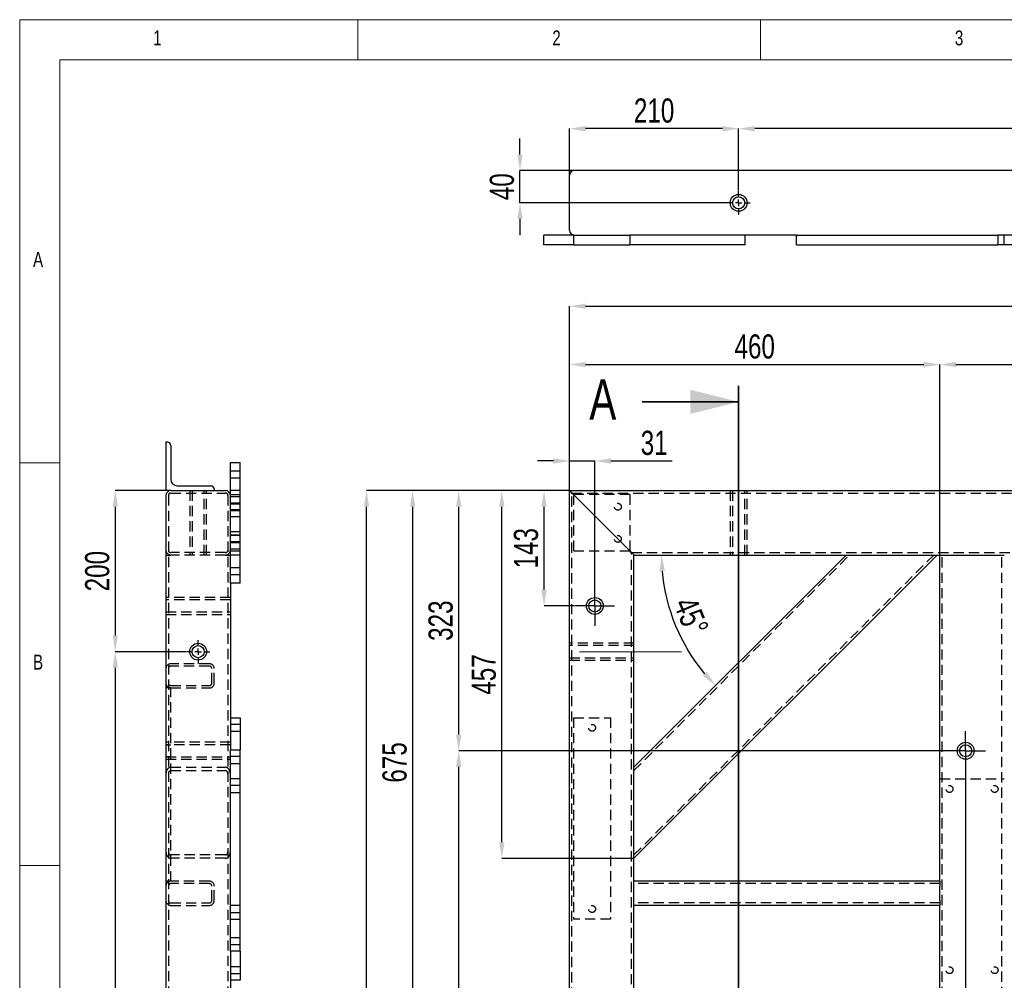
# Model space of a CAD drawing. Header units: millimetres. Extents: x 5 to 3649, y 4 to 418.
# Tile 39 of 105: x 1224 to 1346, y 295 to 414. Entities that reach past the tile are written whole.
import ezdxf

# ---------------------------------------------------------------- set-up
doc = ezdxf.new("R2010")
doc.units = ezdxf.units.MM
doc.header["$PDSIZE"] = -1
doc.linetypes.add('CENTERX2', pattern=[20.32, 12.7, -2.54, 2.54, -2.54])
doc.linetypes.add('HIDDEN', pattern=[1.905, 1.27, -0.635])
for name, color, linetype in [('COTES', 1, 'Continuous'), ('NOTES', 6, 'Continuous'), ('TRAIT-FINS', 9, 'Continuous'), ('TRAIT-MIXTES', 3, 'CENTERX2'), ('TRAIT-TIRET', 2, 'HIDDEN')]:
    doc.layers.add(name, color=color, linetype=linetype)
doc.layers.add('TRAIT-FORT', color=4, linetype='Continuous', lineweight=25)
doc.styles.add('SLDTEXTSTYLE0', font='TXT', dxfattribs={"width": 0.75})
doc.dimstyles.new('SLDDIMSTYLE0', dxfattribs={"dimtxt": 3, "dimasz": 2, "dimexe": 0, "dimexo": 0.0625, "dimgap": 0.75, "dimtad": 1, "dimdec": 0, "dimlfac": 10, "dimrnd": 1e-09, "dimzin": 12, "dimdsep": 46, "dimtxsty": 'SLDTEXTSTYLE0', "dimsah": 1, "dimcen": 0.09, "dimadec": 0, "dimazin": 3, "dimtfac": 1, "dimtdec": 0, "dimtofl": 0, "dimtmove": 0, "dimatfit": 3, "dimfxl": 1, "dimfrac": 2, "dimtolj": 1, "dimtzin": 12, "dimarcsym": 0})
doc.dimstyles.new('SLDDIMSTYLE1', dxfattribs={"dimtxt": 3, "dimasz": 2, "dimexe": 0, "dimexo": 0.0625, "dimgap": 0.75, "dimtad": 1, "dimdec": 0, "dimlfac": 10, "dimrnd": 1e-09, "dimzin": 12, "dimdsep": 46, "dimtxsty": 'SLDTEXTSTYLE0', "dimsah": 1, "dimcen": 0.09, "dimadec": 0, "dimazin": 3, "dimtfac": 1, "dimtdec": 0, "dimtmove": 0, "dimatfit": 0, "dimfxl": 1, "dimfrac": 2, "dimtolj": 1, "dimtzin": 12, "dimarcsym": 0})
doc.dimstyles.new('SLDDIMSTYLE8', dxfattribs={"dimtxt": 3, "dimasz": 2, "dimexe": 0, "dimexo": 0.0625, "dimgap": 0.75, "dimtad": 1, "dimdec": 4, "dimlfac": 10, "dimzin": 12, "dimdsep": 46, "dimtxsty": 'SLDTEXTSTYLE0', "dimsah": 1, "dimcen": 0.09, "dimazin": 3, "dimtfac": 1, "dimtofl": 0, "dimtmove": 0, "dimatfit": 3, "dimfxl": 1, "dimfrac": 2, "dimtolj": 1, "dimtzin": 12, "dimarcsym": 0})

# ---------------------------------------------------------------- blocks, each defined once
blk = doc.blocks.new('*D2048')
at = {"layer": 'COTES', "color": 0, "lineweight": -2, "transparency": 16777216}
for p, q in [((1292.34, 355.91), (1283.99, 355.91)), ((1283.99, 312.25), (1283.99, 353.91)), ((1300.34, 310.25), (1283.99, 310.25))]:
    blk.add_line(p, q, dxfattribs=at)
at = {"layer": 'COTES', "color": 0, "transparency": 16777216}
for points in [[(1283.65, 353.91), (1284.32, 353.91), (1283.99, 355.91)], [(1283.65, 312.25), (1284.32, 312.25), (1283.99, 310.25)]]:
    blk.add_solid(points, dxfattribs=at)
at = {"layer": 'Defpoints', "color": 0, "transparency": 16777216}
for p in [(1283.99, 355.91), (1292.4, 355.91), (1300.4, 310.25)]:
    blk.add_point(p, dxfattribs=at)
at = {"layer": 'COTES', "color": 0, "transparency": 16777216, "insert": (1280.24, 333.08), "char_height": 3, "attachment_point": 2, "rotation": 90, "style": 'SLDTEXTSTYLE0'}
blk.add_mtext('\\A1;457', dxfattribs=at)
blk = doc.blocks.new('*D2049')
at = {"layer": 'COTES', "color": 0, "lineweight": -2, "transparency": 16777216}
for p, q in [((1292.34, 355.91), (1267.18, 355.91)), ((1267.18, 208.91), (1267.18, 353.91)), ((1292.34, 206.91), (1267.18, 206.91))]:
    blk.add_line(p, q, dxfattribs=at)
at = {"layer": 'COTES', "color": 0, "transparency": 16777216}
for points in [[(1266.85, 353.91), (1267.51, 353.91), (1267.18, 355.91)], [(1266.85, 208.91), (1267.51, 208.91), (1267.18, 206.91)]]:
    blk.add_solid(points, dxfattribs=at)
at = {"layer": 'Defpoints', "color": 0, "transparency": 16777216}
for p in [(1267.18, 355.91), (1292.4, 355.91), (1292.4, 206.91)]:
    blk.add_point(p, dxfattribs=at)
at = {"layer": 'COTES', "color": 0, "transparency": 16777216, "insert": (1263.43, 281.41), "char_height": 3, "attachment_point": 2, "rotation": 90, "style": 'SLDTEXTSTYLE0'}
blk.add_mtext('\\A1;1490', dxfattribs=at)
blk = doc.blocks.new('*D2050')
at = {"layer": 'COTES', "color": 0, "lineweight": -2, "transparency": 16777216}
for p, q in [((1292.4, 355.97), (1292.4, 378.8)), ((1294.4, 378.8), (1488.4, 378.8)), ((1490.4, 355.97), (1490.4, 378.8))]:
    blk.add_line(p, q, dxfattribs=at)
at = {"layer": 'COTES', "color": 0, "transparency": 16777216}
for points in [[(1294.4, 379.13), (1294.4, 378.46), (1292.4, 378.8)], [(1488.4, 379.13), (1488.4, 378.46), (1490.4, 378.8)]]:
    blk.add_solid(points, dxfattribs=at)
at = {"layer": 'Defpoints', "color": 0, "transparency": 16777216}
for p in [(1490.4, 378.8), (1292.4, 355.91), (1490.4, 355.91)]:
    blk.add_point(p, dxfattribs=at)
at = {"layer": 'COTES', "color": 0, "transparency": 16777216, "insert": (1391.4, 382.55), "char_height": 3, "attachment_point": 2, "style": 'SLDTEXTSTYLE0'}
blk.add_mtext('\\A1;1980', dxfattribs=at)
blk = doc.blocks.new('*D2051')
at = {"layer": 'COTES', "color": 0, "lineweight": -2, "transparency": 16777216}
for p, q in [((1292.4, 337.02), (1292.4, 371.56)), ((1294.4, 371.56), (1336.4, 371.56)), ((1338.4, 347.97), (1338.4, 371.56))]:
    blk.add_line(p, q, dxfattribs=at)
at = {"layer": 'COTES', "color": 0, "transparency": 16777216}
for points in [[(1294.4, 371.9), (1294.4, 371.23), (1292.4, 371.56)], [(1336.4, 371.9), (1336.4, 371.23), (1338.4, 371.56)]]:
    blk.add_solid(points, dxfattribs=at)
at = {"layer": 'Defpoints', "color": 0, "transparency": 16777216}
for p in [(1338.4, 371.56), (1338.4, 347.91), (1292.4, 336.96)]:
    blk.add_point(p, dxfattribs=at)
at = {"layer": 'COTES', "color": 0, "transparency": 16777216, "insert": (1315.4, 375.31), "char_height": 3, "attachment_point": 2, "style": 'SLDTEXTSTYLE0'}
blk.add_mtext('\\A1;460', dxfattribs=at)
blk = doc.blocks.new('*D2052')
at = {"layer": 'COTES', "color": 0, "lineweight": -2, "transparency": 16777216}
for p, q in [((1338.4, 347.97), (1338.4, 371.56)), ((1340.4, 371.56), (1430.4, 371.56)), ((1432.4, 347.97), (1432.4, 371.56))]:
    blk.add_line(p, q, dxfattribs=at)
at = {"layer": 'COTES', "color": 0, "transparency": 16777216}
for points in [[(1340.4, 371.9), (1340.4, 371.23), (1338.4, 371.56)], [(1430.4, 371.9), (1430.4, 371.23), (1432.4, 371.56)]]:
    blk.add_solid(points, dxfattribs=at)
at = {"layer": 'Defpoints', "color": 0, "transparency": 16777216}
for p in [(1432.4, 371.56), (1338.4, 347.91), (1432.4, 347.91)]:
    blk.add_point(p, dxfattribs=at)
at = {"layer": 'COTES', "color": 0, "transparency": 16777216, "insert": (1385.4, 375.31), "char_height": 3, "attachment_point": 2, "style": 'SLDTEXTSTYLE0'}
blk.add_mtext('\\A1;940', dxfattribs=at)
blk = doc.blocks.new('*D2054')
at = {"layer": 'COTES', "color": 0, "lineweight": -2, "transparency": 16777216}
for p, q in [((1292.34, 355.91), (1272.91, 355.91)), ((1272.91, 353.91), (1272.91, 290.41)), ((1300.34, 288.41), (1272.91, 288.41))]:
    blk.add_line(p, q, dxfattribs=at)
at = {"layer": 'COTES', "color": 0, "transparency": 16777216}
for points in [[(1272.57, 353.91), (1273.24, 353.91), (1272.91, 355.91)], [(1272.57, 290.41), (1273.24, 290.41), (1272.91, 288.41)]]:
    blk.add_solid(points, dxfattribs=at)
at = {"layer": 'Defpoints', "color": 0, "transparency": 16777216}
for p in [(1292.4, 355.91), (1272.91, 288.41), (1300.4, 288.41)]:
    blk.add_point(p, dxfattribs=at)
at = {"layer": 'COTES', "color": 0, "transparency": 16777216, "insert": (1269.16, 322.16), "char_height": 3, "attachment_point": 2, "rotation": 90, "style": 'SLDTEXTSTYLE0'}
blk.add_mtext('\\A1;675', dxfattribs=at)
blk = doc.blocks.new('*D2056')
at = {"layer": 'COTES', "color": 0, "lineweight": -2, "transparency": 16777216}
blk.add_arc((1326.74, 347.91), 22.92, 185.0021, 219.9979, dxfattribs=at)
at = {"layer": 'COTES', "color": 0, "transparency": 16777216}
for points in [[(1303.58, 345.9), (1304.25, 345.93), (1303.83, 347.91)], [(1309.43, 333.41), (1308.94, 332.96), (1310.54, 331.71)]]:
    blk.add_solid(points, dxfattribs=at)
at = {"layer": 'Defpoints', "color": 0, "transparency": 16777216}
for p in [(1300.4, 347.91), (1326.74, 347.91), (1482.4, 347.91), (1304.61, 341.98), (1300.4, 321.57)]:
    blk.add_point(p, dxfattribs=at)
at = {"layer": 'COTES', "color": 0, "transparency": 16777216, "insert": (1308.03, 343), "char_height": 3, "attachment_point": 1, "rotation": 292.5, "style": 'SLDTEXTSTYLE0'}
blk.add_mtext('\\A1;45°', dxfattribs=at)
blk = doc.blocks.new('*D2057')
at = {"layer": 'COTES', "color": 0, "lineweight": -2, "transparency": 16777216}
for p, q in [((1290.4, 359.59), (1288.4, 359.59)), ((1292.4, 355.97), (1292.4, 359.59)), ((1292.4, 359.59), (1295.54, 359.59)), ((1295.54, 344.1), (1295.54, 359.59)), ((1297.54, 359.59), (1305.16, 359.59))]:
    blk.add_line(p, q, dxfattribs=at)
at = {"layer": 'COTES', "color": 0, "transparency": 16777216}
for points in [[(1290.4, 359.92), (1290.4, 359.25), (1292.4, 359.59)], [(1297.54, 359.92), (1297.54, 359.25), (1295.54, 359.59)]]:
    blk.add_solid(points, dxfattribs=at)
at = {"layer": 'Defpoints', "color": 0, "transparency": 16777216}
for p in [(1292.4, 359.59), (1292.4, 355.91), (1295.54, 344.04)]:
    blk.add_point(p, dxfattribs=at)
at = {"layer": 'COTES', "color": 0, "transparency": 16777216, "insert": (1302.91, 363.34), "char_height": 3, "attachment_point": 2, "style": 'SLDTEXTSTYLE0'}
blk.add_mtext('\\A1;31', dxfattribs=at)
blk = doc.blocks.new('*D2058')
at = {"layer": 'COTES', "color": 0, "lineweight": -2, "transparency": 16777216}
for p, q in [((1341.6, 321.1), (1341.6, 196.05)), ((1348.6, 321.45), (1348.6, 196.05)), ((1343.6, 196.05), (1346.6, 196.05))]:
    blk.add_line(p, q, dxfattribs=at)
at = {"layer": 'COTES', "color": 0, "transparency": 16777216}
for points in [[(1343.6, 196.38), (1343.6, 195.72), (1341.6, 196.05)], [(1346.6, 196.38), (1346.6, 195.72), (1348.6, 196.05)]]:
    blk.add_solid(points, dxfattribs=at)
at = {"layer": 'Defpoints', "color": 0, "transparency": 16777216}
for p in [(1341.6, 321.16), (1348.6, 321.51), (1348.6, 196.05)]:
    blk.add_point(p, dxfattribs=at)
at = {"layer": 'COTES', "color": 0, "transparency": 16777216, "insert": (1345.1, 199.8), "char_height": 3, "attachment_point": 2, "style": 'SLDTEXTSTYLE0'}
blk.add_mtext('\\A1;70', dxfattribs=at)
blk = doc.blocks.new('*D2061')
at = {"layer": 'COTES', "color": 0, "lineweight": -2, "transparency": 16777216}
for p, q in [((1341.6, 321.1), (1341.6, 196.05)), ((1292.4, 206.85), (1292.4, 196.05)), ((1339.6, 196.05), (1294.4, 196.05))]:
    blk.add_line(p, q, dxfattribs=at)
at = {"layer": 'COTES', "color": 0, "transparency": 16777216}
for points in [[(1294.4, 196.38), (1294.4, 195.72), (1292.4, 196.05)], [(1339.6, 196.38), (1339.6, 195.72), (1341.6, 196.05)]]:
    blk.add_solid(points, dxfattribs=at)
at = {"layer": 'Defpoints', "color": 0, "transparency": 16777216}
for p in [(1341.6, 321.16), (1292.4, 206.91), (1292.4, 196.05)]:
    blk.add_point(p, dxfattribs=at)
at = {"layer": 'COTES', "color": 0, "transparency": 16777216, "insert": (1317, 199.8), "char_height": 3, "attachment_point": 2, "style": 'SLDTEXTSTYLE0'}
blk.add_mtext('\\A1;492', dxfattribs=at)
blk = doc.blocks.new('*D2062')
at = {"layer": 'COTES', "color": 0, "lineweight": -2, "transparency": 16777216}
for p, q in [((1292.34, 355.91), (1289.23, 355.91)), ((1289.23, 343.59), (1289.23, 353.91)), ((1293.03, 341.59), (1289.23, 341.59))]:
    blk.add_line(p, q, dxfattribs=at)
at = {"layer": 'COTES', "color": 0, "transparency": 16777216}
for points in [[(1288.89, 353.91), (1289.56, 353.91), (1289.23, 355.91)], [(1288.89, 343.59), (1289.56, 343.59), (1289.23, 341.59)]]:
    blk.add_solid(points, dxfattribs=at)
at = {"layer": 'Defpoints', "color": 0, "transparency": 16777216}
for p in [(1289.23, 355.91), (1292.4, 355.91), (1293.09, 341.59)]:
    blk.add_point(p, dxfattribs=at)
at = {"layer": 'COTES', "color": 0, "transparency": 16777216, "insert": (1285.48, 348.75), "char_height": 3, "attachment_point": 2, "rotation": 90, "style": 'SLDTEXTSTYLE0'}
blk.add_mtext('\\A1;143', dxfattribs=at)
blk = doc.blocks.new('*D2063')
at = {"layer": 'COTES', "color": 0, "lineweight": -2, "transparency": 16777216}
for p, q in [((1292.34, 355.91), (1278.63, 355.91)), ((1278.63, 325.61), (1278.63, 353.91)), ((1339.09, 323.61), (1278.63, 323.61))]:
    blk.add_line(p, q, dxfattribs=at)
at = {"layer": 'COTES', "color": 0, "transparency": 16777216}
for points in [[(1278.3, 353.91), (1278.97, 353.91), (1278.63, 355.91)], [(1278.3, 325.61), (1278.97, 325.61), (1278.63, 323.61)]]:
    blk.add_solid(points, dxfattribs=at)
at = {"layer": 'Defpoints', "color": 0, "transparency": 16777216}
for p in [(1278.63, 355.91), (1292.4, 355.91), (1339.15, 323.61)]:
    blk.add_point(p, dxfattribs=at)
at = {"layer": 'COTES', "color": 0, "transparency": 16777216, "insert": (1274.88, 339.76), "char_height": 3, "attachment_point": 2, "rotation": 90, "style": 'SLDTEXTSTYLE0'}
blk.add_mtext('\\A1;323', dxfattribs=at)
blk = doc.blocks.new('*D2064')
at = {"layer": 'COTES', "color": 0, "lineweight": -2, "transparency": 16777216}
for p, q in [((1339.09, 323.61), (1278.63, 323.61)), ((1278.63, 212.21), (1278.63, 321.61)), ((1346.09, 210.21), (1278.63, 210.21))]:
    blk.add_line(p, q, dxfattribs=at)
at = {"layer": 'COTES', "color": 0, "transparency": 16777216}
for points in [[(1278.3, 321.61), (1278.97, 321.61), (1278.63, 323.61)], [(1278.3, 212.21), (1278.97, 212.21), (1278.63, 210.21)]]:
    blk.add_solid(points, dxfattribs=at)
at = {"layer": 'Defpoints', "color": 0, "transparency": 16777216}
for p in [(1278.63, 323.61), (1339.15, 323.61), (1346.15, 210.21)]:
    blk.add_point(p, dxfattribs=at)
at = {"layer": 'COTES', "color": 0, "transparency": 16777216, "insert": (1274.88, 266.91), "char_height": 3, "attachment_point": 2, "rotation": 90, "style": 'SLDTEXTSTYLE0'}
blk.add_mtext('\\A1;1134', dxfattribs=at)
blk = doc.blocks.new('SW_CENTERMARKSYMBOL_209')
at = {"layer": 'TRAIT-MIXTES', "color": 0}
for p, q in [((0, 1.4), (0, 2.45)), ((0, 0), (0, 1.4)), ((-1.4, 0), (-2.45, 0)), ((0, 0), (-1.4, 0)), ((0, 0), (0, -1.4)), ((0, 0), (1.4, 0)), ((1.4, 0), (2.45, 0)), ((0, -1.4), (0, -2.45))]:
    blk.add_line(p, q, dxfattribs=at)
blk = doc.blocks.new('SW_CENTERMARKSYMBOL_213')
at = {"layer": 'TRAIT-MIXTES', "color": 0}
for p, q in [((0, 1.4), (0, 2.45)), ((0, 0), (0, 1.4)), ((-1.4, 0), (-2.45, 0)), ((0, 0), (-1.4, 0)), ((0, 0), (0, -1.4)), ((0, 0), (1.4, 0)), ((1.4, 0), (2.45, 0)), ((0, -1.4), (0, -2.45))]:
    blk.add_line(p, q, dxfattribs=at)
blk = doc.blocks.new('*D2147')
at = {"layer": 'COTES', "color": 0, "lineweight": -2, "transparency": 16777216}
for p, q in [((1244.75, 335.91), (1235.97, 335.91)), ((1235.97, 333.91), (1235.97, 226.91)), ((1244.75, 224.91), (1235.97, 224.91))]:
    blk.add_line(p, q, dxfattribs=at)
at = {"layer": 'COTES', "color": 0, "transparency": 16777216}
for points in [[(1235.64, 333.91), (1236.3, 333.91), (1235.97, 335.91)], [(1235.64, 226.91), (1236.3, 226.91), (1235.97, 224.91)]]:
    blk.add_solid(points, dxfattribs=at)
at = {"layer": 'Defpoints', "color": 0, "transparency": 16777216}
for p in [(1244.82, 335.91), (1235.97, 224.91), (1244.82, 224.91)]:
    blk.add_point(p, dxfattribs=at)
at = {"layer": 'COTES', "color": 0, "transparency": 16777216, "insert": (1232.22, 280.41), "char_height": 3, "attachment_point": 2, "rotation": 90, "style": 'SLDTEXTSTYLE0'}
blk.add_mtext('\\A1;1110', dxfattribs=at)
blk = doc.blocks.new('*D2149')
at = {"layer": 'COTES', "color": 0, "lineweight": -2, "transparency": 16777216}
for p, q in [((1242.2, 355.91), (1235.97, 355.91)), ((1235.97, 353.91), (1235.97, 337.91)), ((1244.75, 335.91), (1235.97, 335.91))]:
    blk.add_line(p, q, dxfattribs=at)
at = {"layer": 'COTES', "color": 0, "transparency": 16777216}
for points in [[(1235.64, 353.91), (1236.3, 353.91), (1235.97, 355.91)], [(1235.64, 337.91), (1236.3, 337.91), (1235.97, 335.91)]]:
    blk.add_solid(points, dxfattribs=at)
at = {"layer": 'Defpoints', "color": 0, "transparency": 16777216}
for p in [(1242.27, 355.91), (1235.97, 335.91), (1244.82, 335.91)]:
    blk.add_point(p, dxfattribs=at)
at = {"layer": 'COTES', "color": 0, "transparency": 16777216, "insert": (1232.22, 345.91), "char_height": 3, "attachment_point": 2, "rotation": 90, "style": 'SLDTEXTSTYLE0'}
blk.add_mtext('\\A1;200', dxfattribs=at)
blk = doc.blocks.new('SW_CENTERMARKSYMBOL_306')
at = {"layer": 'TRAIT-MIXTES', "color": 0}
for p, q in [((0, 0.8), (0, 1.45)), ((-0.8, 0), (-1.45, 0)), ((0, 0), (-0.4, 0)), ((0, 0), (-0.4, 0)), ((0, 0), (0, 0.4)), ((0, 0), (0, 0.4)), ((0, 0), (0, -0.4)), ((0, 0), (0.4, 0)), ((0, 0), (0, -0.4)), ((0, 0), (0.4, 0)), ((0.8, 0), (1.45, 0)), ((0, -0.8), (0, -1.45))]:
    blk.add_line(p, q, dxfattribs=at)
blk = doc.blocks.new('SW_CENTERMARKSYMBOL_309')
at = {"layer": 'TRAIT-MIXTES', "color": 0}
for p, q in [((0, 0.8), (0, 1.45)), ((-0.8, 0), (-1.45, 0)), ((0, 0), (-0.4, 0)), ((0, 0), (-0.4, 0)), ((0, 0), (0, 0.4)), ((0, 0), (0, 0.4)), ((0, 0), (0, -0.4)), ((0, 0), (0.4, 0)), ((0, 0), (0, -0.4)), ((0, 0), (0.4, 0)), ((0.8, 0), (1.45, 0)), ((0, -0.8), (0, -1.45))]:
    blk.add_line(p, q, dxfattribs=at)
blk = doc.blocks.new('*D2150')
at = {"layer": 'COTES', "color": 0, "lineweight": -2, "transparency": 16777216}
for p, q in [((1313.4, 393.16), (1313.4, 400.85)), ((1461.4, 400.85), (1315.4, 400.85)), ((1463.4, 393.16), (1463.4, 400.85))]:
    blk.add_line(p, q, dxfattribs=at)
at = {"layer": 'COTES', "color": 0, "transparency": 16777216}
for points in [[(1315.4, 401.18), (1315.4, 400.51), (1313.4, 400.85)], [(1461.4, 401.18), (1461.4, 400.51), (1463.4, 400.85)]]:
    blk.add_solid(points, dxfattribs=at)
at = {"layer": 'Defpoints', "color": 0, "transparency": 16777216}
for p in [(1313.4, 400.85), (1313.4, 393.09), (1463.4, 393.09)]:
    blk.add_point(p, dxfattribs=at)
at = {"layer": 'COTES', "color": 0, "transparency": 16777216, "insert": (1388.4, 404.6), "char_height": 3, "attachment_point": 2, "style": 'SLDTEXTSTYLE0'}
blk.add_mtext('\\A1;1500', dxfattribs=at)
blk = doc.blocks.new('*D2151')
at = {"layer": 'COTES', "color": 0, "lineweight": -2, "transparency": 16777216}
for p, q in [((1292.4, 390.96), (1292.4, 400.85)), ((1311.4, 400.85), (1294.4, 400.85)), ((1313.4, 393.16), (1313.4, 400.85))]:
    blk.add_line(p, q, dxfattribs=at)
at = {"layer": 'COTES', "color": 0, "transparency": 16777216}
for points in [[(1294.4, 401.18), (1294.4, 400.51), (1292.4, 400.85)], [(1311.4, 401.18), (1311.4, 400.51), (1313.4, 400.85)]]:
    blk.add_solid(points, dxfattribs=at)
at = {"layer": 'Defpoints', "color": 0, "transparency": 16777216}
for p in [(1292.4, 400.85), (1313.4, 393.09), (1292.4, 390.89)]:
    blk.add_point(p, dxfattribs=at)
at = {"layer": 'COTES', "color": 0, "transparency": 16777216, "insert": (1302.9, 404.6), "char_height": 3, "attachment_point": 2, "style": 'SLDTEXTSTYLE0'}
blk.add_mtext('\\A1;210', dxfattribs=at)
blk = doc.blocks.new('*D2152')
at = {"layer": 'COTES', "color": 0, "lineweight": -2, "transparency": 16777216}
for p, q in [((1286.24, 397.64), (1286.24, 399.64)), ((1292.94, 395.64), (1286.24, 395.64)), ((1286.24, 391.64), (1286.24, 395.64)), ((1311.89, 391.64), (1286.24, 391.64)), ((1286.24, 389.64), (1286.24, 387.64))]:
    blk.add_line(p, q, dxfattribs=at)
at = {"layer": 'COTES', "color": 0, "transparency": 16777216}
for points in [[(1285.91, 397.64), (1286.58, 397.64), (1286.24, 395.64)], [(1285.91, 389.64), (1286.58, 389.64), (1286.24, 391.64)]]:
    blk.add_solid(points, dxfattribs=at)
at = {"layer": 'Defpoints', "color": 0, "transparency": 16777216}
for p in [(1286.24, 395.64), (1293, 395.64), (1311.95, 391.64)]:
    blk.add_point(p, dxfattribs=at)
at = {"layer": 'COTES', "color": 0, "transparency": 16777216, "insert": (1282.49, 393.64), "char_height": 3, "attachment_point": 2, "rotation": 90, "style": 'SLDTEXTSTYLE0'}
blk.add_mtext('\\A1;40', dxfattribs=at)
blk = doc.blocks.new('SW_CENTERMARKSYMBOL_310')
at = {"layer": 'TRAIT-MIXTES', "color": 0}
for p, q in [((0, 0.8), (0, 1.45)), ((-0.8, 0), (-1.45, 0)), ((0, 0), (-0.4, 0)), ((0, 0), (-0.4, 0)), ((0, 0), (0, 0.4)), ((0, 0), (0, 0.4)), ((0, 0), (0, -0.4)), ((0, 0), (0.4, 0)), ((0, 0), (0, -0.4)), ((0, 0), (0.4, 0)), ((0.8, 0), (1.45, 0)), ((0, -0.8), (0, -1.45))]:
    blk.add_line(p, q, dxfattribs=at)

msp = doc.modelspace()

# ---------------------------------------------------------------- linework, layer by layer
at = {"lineweight": 18}
for p, q in [((1808.100449, 414.377231), (1224.100449, 414.377231)), ((1224.100449, 414.377231), (1224.100449, 4.377231)), ((1266.100449, 409.377231), (1266.100449, 414.377231)), ((1316.100449, 414.377231), (1316.100449, 409.377231)), ((1803.100449, 409.377231), (1229.100449, 409.377231)), ((1229.100449, 409.377231), (1229.100449, 9.377231)), ((1229.100449, 359.377231), (1224.100449, 359.377231)), ((1224.100449, 309.377231), (1229.100449, 309.377231))]:
    msp.add_line(p, q, dxfattribs=at)
at = {"lineweight": 35}
for p, q in [((1313.401005, 368.931515), (1313.401005, 199.795669)), ((1301.401005, 366.931515), (1313.401005, 366.931515))]:
    msp.add_line(p, q, dxfattribs=at)
msp.add_solid([(1313.401005, 366.931515), (1307.401005, 368.431515), (1307.401005, 365.431515)], dxfattribs=at)
at = {"layer": 'TRAIT-FINS', "lineweight": 18}
for p, q in [((1251.466169, 354.411435), (1250.266169, 354.411435)), ((1251.466169, 354.411435), (1250.266169, 354.411435)), ((1251.466169, 353.411435), (1250.266169, 353.411435)), ((1251.466169, 353.411435), (1250.266169, 353.411435)), ((1251.466169, 350.411435), (1250.266169, 350.411435)), ((1251.466169, 350.411435), (1250.266169, 350.411435)), ((1251.466169, 349.411435), (1250.266169, 349.411435)), ((1251.466169, 349.411435), (1250.266169, 349.411435)), ((1300.401005, 310.25458), (1300.178253, 310.25458))]:
    msp.add_line(p, q, dxfattribs=at)
at = {"layer": 'TRAIT-FORT', "lineweight": 25}
for p, q in [((1292.401005, 388.244253), (1292.401005, 395.044253)), ((1489.801005, 395.644253), (1293.001005, 395.644253)), ((1289.201005, 386.444253), (1289.201005, 387.644253)), ((1292.901005, 387.644253), (1289.201005, 387.644253)), ((1292.901005, 387.644253), (1299.901005, 387.644253)), ((1292.901005, 387.644253), (1292.901005, 386.444253)), ((1320.601005, 387.644253), (1299.901005, 387.644253)), ((1299.901005, 387.644253), (1299.901005, 386.444253)), ((1314.201005, 386.444253), (1314.201005, 387.644253)), ((1320.601005, 386.444253), (1320.601005, 387.644253)), ((1320.601005, 387.644253), (1345.601005, 387.644253)), ((1437.201005, 387.644253), (1345.601005, 387.644253)), ((1345.601005, 387.644253), (1345.601005, 386.444253)), ((1346.401005, 386.444253), (1346.401005, 387.644253)), ((1292.901005, 386.444253), (1289.201005, 386.444253)), ((1292.901005, 386.444253), (1299.901005, 386.444253)), ((1314.201005, 386.444253), (1299.901005, 386.444253)), ((1320.601005, 386.444253), (1345.601005, 386.444253)), ((1346.401005, 386.444253), (1345.601005, 386.444253)), ((1349.901005, 386.444253), (1346.401005, 386.444253)), ((1242.266169, 361.911435), (1242.266169, 355.911435)), ((1242.466169, 361.911435), (1242.266169, 361.911435)), ((1242.866169, 361.511435), (1242.866169, 357.311435)), ((1250.266169, 359.411435), (1251.466169, 359.411435)), ((1250.266169, 344.411435), (1250.266169, 359.411435)), ((1251.466169, 344.411435), (1251.466169, 359.411435)), ((1242.866169, 355.911435), (1242.266169, 355.911435)), ((1242.866169, 355.911435), (1249.666169, 355.911435)), ((1243.666169, 356.511435), (1247.866169, 356.511435)), ((1248.266169, 356.111435), (1248.266169, 355.911435)), ((1292.401002, 355.91156), (1417.401002, 355.91156)), ((1292.401002, 206.911392), (1292.401002, 355.91156)), ((1242.266169, 355.311435), (1242.266169, 207.511435)), ((1299.801002, 348.511429), (1293.001006, 355.311508)), ((1300.401006, 310.254593), (1338.057862, 347.911377)), ((1300.401006, 321.568222), (1326.744149, 347.911377)), ((1300.401006, 347.911377), (1326.744149, 347.911377)), ((1300.401006, 321.568222), (1300.401006, 347.911377)), ((1326.744149, 347.911377), (1327.592681, 347.911377)), ((1327.592681, 347.911377), (1337.20933, 347.911377)), ((1337.20933, 347.911377), (1338.057862, 347.911377)), ((1338.057862, 347.911377), (1338.401006, 347.911377)), ((1338.401006, 307.411499), (1338.401006, 347.911377)), ((1338.401006, 347.911377), (1339.00101, 347.911377)), ((1339.00101, 347.911377), (1345.801006, 347.911377)), ((1345.801006, 347.911377), (1346.40101, 347.911377)), ((1250.266169, 344.411435), (1250.266169, 323.711435)), ((1251.466169, 344.411435), (1250.266169, 344.411435)), ((1250.266169, 327.711435), (1251.466169, 327.711435)), ((1251.466169, 327.711435), (1251.466169, 323.711435)), ((1250.266169, 323.711435), (1251.466169, 323.711435)), ((1250.266169, 298.711435), (1250.266169, 323.711435)), ((1251.466169, 298.711435), (1251.466169, 323.711435)), ((1300.401006, 320.719834), (1300.401006, 321.568222)), ((1300.401006, 311.102982), (1300.401006, 320.719834)), ((1300.401006, 310.254593), (1300.401006, 311.102982)), ((1300.401006, 307.411499), (1300.401006, 310.254593)), ((1300.401006, 306.811447), (1300.401006, 307.411499)), ((1338.401006, 307.411499), (1300.401006, 307.411499)), ((1338.401006, 307.411499), (1338.401006, 306.811447)), ((1300.401006, 305.011292), (1300.401006, 306.811447)), ((1338.401006, 305.011292), (1338.401006, 306.811447)), ((1300.401006, 304.411621), (1300.401006, 305.011292)), ((1338.401006, 305.011292), (1338.401006, 304.411621)), ((1300.401006, 288.411255), (1300.401006, 304.411621)), ((1338.401006, 304.411621), (1300.401006, 304.411621)), ((1338.401006, 288.411255), (1338.401006, 304.411621)), ((1250.266169, 298.711435), (1250.266169, 260.111435)), ((1251.466169, 298.711435), (1250.266169, 298.711435)), ((1251.466169, 298.711435), (1251.466169, 295.111435)), ((1251.466169, 295.111435), (1250.266169, 295.111435))]:
    msp.add_line(p, q, dxfattribs=at)
at = {"layer": 'TRAIT-FORT', "lineweight": 25, "flags": 128}
for points in [[(1293.001006, 355.311508), (1292.896817, 355.41565), (1292.795787, 355.516739), (1292.701004, 355.611344), (1292.615328, 355.697174), (1292.541383, 355.771179), (1292.481385, 355.83107), (1292.437194, 355.875321), (1292.410122, 355.902405), (1292.401002, 355.91156)], [(1292.401002, 355.91156), (1292.410122, 355.902405), (1292.437194, 355.875321), (1292.481385, 355.83107), (1292.541383, 355.771179), (1292.615328, 355.697174), (1292.701004, 355.611344), (1292.795787, 355.516739), (1292.896817, 355.41565), (1293.001006, 355.311508)], [(1300.401006, 347.911377), (1300.389479, 347.922821), (1300.355337, 347.957154), (1300.299881, 348.012467), (1300.225268, 348.087235), (1300.134347, 348.178024), (1300.030611, 348.281784), (1299.918054, 348.394318), (1299.801002, 348.511429)], [(1299.801002, 348.511429), (1299.918054, 348.394318), (1300.030611, 348.281784), (1300.134347, 348.178024), (1300.225268, 348.087235), (1300.299881, 348.012467), (1300.355337, 347.957154), (1300.389479, 347.922821), (1300.401006, 347.911377)]]:
    msp.add_lwpolyline(points, dxfattribs=at)
at = {"layer": 'TRAIT-FORT', "lineweight": 25}
for centre, radius in [((1313.401005, 391.644253), 1.05), ((1313.401005, 391.644253), 0.75), ((1295.538916, 341.589382), 1.05), ((1295.538916, 341.589382), 0.75), ((1246.266169, 335.911435), 1.05), ((1246.266169, 335.911435), 0.75), ((1341.600979, 323.611167), 1.05), ((1341.600979, 323.611167), 0.75)]:
    msp.add_circle(centre, radius, dxfattribs=at)
for centre, radius, start, end in [((1293.001005, 395.044253), 0.6, 90, 180), ((1293.001005, 388.244253), 0.6, 180, 270), ((1242.466169, 361.511435), 0.4, 0, 90), ((1243.666169, 357.311435), 0.8, 180, 270), ((1242.866169, 355.311435), 0.6, 90, 180), ((1247.866169, 356.111435), 0.4, 0, 90), ((1249.666169, 355.311435), 0.6, 0, 90)]:
    msp.add_arc(centre, radius, start, end, dxfattribs=at)
at = {"layer": 'TRAIT-MIXTES', "lineweight": 18}
msp.add_line((1306.318253, 335.911435), (1291.293538, 335.911435), dxfattribs=at)
at = {"layer": 'TRAIT-TIRET'}
for p, q in [((1251.466169, 358.336435), (1250.266169, 358.336435)), ((1250.266169, 357.486435), (1251.466169, 357.486435)), ((1245.216169, 355.911435), (1245.216169, 355.611435)), ((1245.216169, 355.911435), (1245.216169, 347.911435)), ((1245.516169, 355.911435), (1245.516169, 347.911435)), ((1247.016169, 347.911435), (1247.016169, 355.911435)), ((1247.316169, 355.611435), (1247.316169, 355.911435)), ((1247.316169, 347.911435), (1247.316169, 355.911435)), ((1251.466169, 355.911435), (1250.266169, 355.911435)), ((1312.35101, 355.91156), (1312.35101, 355.611344)), ((1312.35101, 355.91156), (1312.35101, 347.911377)), ((1312.651001, 355.91156), (1312.651001, 347.911377)), ((1314.151011, 347.911377), (1314.151011, 355.91156)), ((1314.451001, 355.611344), (1314.451001, 355.91156)), ((1314.451001, 347.911377), (1314.451001, 355.91156)), ((1242.566169, 355.311435), (1242.566169, 207.511435)), ((1242.866169, 355.611435), (1249.666169, 355.611435)), ((1249.966169, 355.311435), (1249.966169, 207.511435)), ((1250.266169, 355.411435), (1251.466169, 355.411435)), ((1251.466169, 355.136435), (1250.266169, 355.136435)), ((1292.701004, 355.611344), (1490.101002, 355.611344)), ((1292.701004, 207.211609), (1292.701004, 355.611344)), ((1299.901007, 355.411453), (1292.901002, 355.411453)), ((1292.901002, 355.411453), (1292.901002, 348.411484)), ((1299.901007, 355.411453), (1299.901007, 348.411484)), ((1251.466169, 354.336435), (1250.266169, 354.336435)), ((1250.266169, 354.286435), (1251.466169, 354.286435)), ((1251.466169, 353.536435), (1250.266169, 353.536435)), ((1250.266169, 353.486435), (1251.466169, 353.486435)), ((1250.266169, 352.686435), (1251.466169, 352.686435)), ((1251.466169, 350.811435), (1250.266169, 350.811435)), ((1251.466169, 350.336435), (1250.266169, 350.336435)), ((1251.466169, 349.536435), (1250.266169, 349.536435)), ((1250.266169, 349.486435), (1251.466169, 349.486435)), ((1250.266169, 348.686435), (1251.466169, 348.686435)), ((1242.266169, 347.911435), (1242.866169, 347.911435)), ((1249.666169, 348.211435), (1242.866169, 348.211435)), ((1249.666169, 347.911435), (1242.866169, 347.911435)), ((1245.216169, 348.211435), (1245.216169, 347.911435)), ((1247.316169, 347.911435), (1247.316169, 348.211435)), ((1249.666169, 347.911435), (1250.266169, 347.911435)), ((1251.466169, 348.411435), (1250.266169, 348.411435)), ((1251.466169, 347.911435), (1250.266169, 347.911435)), ((1299.901007, 348.411484), (1292.901002, 348.411484)), ((1300.101004, 348.211594), (1482.701014, 348.211594)), ((1300.101004, 214.611359), (1300.101004, 348.211594)), ((1300.401006, 321.144028), (1327.168415, 347.911377)), ((1300.401006, 310.678787), (1337.633596, 347.911377)), ((1312.35101, 348.211594), (1312.35101, 347.911377)), ((1314.451001, 347.911377), (1314.451001, 348.211594)), ((1338.701008, 214.911576), (1338.701008, 347.911377)), ((1346.101008, 214.911576), (1346.101008, 347.911377)), ((1251.466169, 346.336435), (1250.266169, 346.336435)), ((1250.266169, 345.486435), (1251.466169, 345.486435)), ((1242.566169, 342.639382), (1242.266169, 342.639382)), ((1250.266169, 342.639382), (1242.266169, 342.639382)), ((1250.266169, 342.639382), (1249.966169, 342.639382)), ((1250.266169, 342.339382), (1242.266169, 342.339382)), ((1242.266169, 340.839382), (1250.266169, 340.839382)), ((1242.266169, 340.539382), (1242.566169, 340.539382)), ((1242.266169, 340.539382), (1250.266169, 340.539382)), ((1249.966169, 340.539382), (1250.266169, 340.539382)), ((1292.701004, 336.961289), (1292.401002, 336.961289)), ((1300.401006, 336.961289), (1292.401002, 336.961289)), ((1300.401006, 336.661453), (1292.401002, 336.661453)), ((1300.401006, 336.961289), (1300.101004, 336.961289)), ((1292.401002, 335.161514), (1300.401006, 335.161514)), ((1247.666169, 334.411435), (1242.866169, 334.411435)), ((1247.666169, 334.111435), (1242.866169, 334.111435)), ((1292.401002, 334.861298), (1292.701004, 334.861298)), ((1292.401002, 334.861298), (1300.401006, 334.861298)), ((1300.101004, 334.861298), (1300.401006, 334.861298)), ((1247.966169, 332.011435), (1247.966169, 333.811435)), ((1248.266169, 332.011435), (1248.266169, 333.811435)), ((1242.866169, 331.711435), (1247.666169, 331.711435)), ((1242.866169, 331.411435), (1242.266169, 331.411435)), ((1242.866169, 331.411435), (1247.666169, 331.411435)), ((1242.866169, 307.411435), (1242.866169, 331.411435)), ((1251.466169, 326.886435), (1250.266169, 326.886435)), ((1292.901002, 327.711411), (1292.901002, 302.711411)), ((1292.901002, 327.711411), (1297.501002, 327.711411)), ((1297.501002, 327.711411), (1297.501002, 302.711411)), ((1250.266169, 326.036435), (1251.466169, 326.036435)), ((1242.566169, 324.661167), (1242.266169, 324.661167)), ((1250.266169, 324.661167), (1242.266169, 324.661167)), ((1250.266169, 324.361167), (1242.266169, 324.361167)), ((1242.866169, 324.311167), (1242.266169, 324.311167)), ((1250.266169, 324.661167), (1249.966169, 324.661167)), ((1242.266169, 322.911167), (1242.866169, 322.911167)), ((1251.466169, 322.886435), (1250.266169, 322.886435)), ((1242.266169, 322.861167), (1250.266169, 322.861167)), ((1242.266169, 322.561167), (1242.566169, 322.561167)), ((1242.266169, 322.561167), (1250.266169, 322.561167)), ((1249.966169, 322.561167), (1250.266169, 322.561167)), ((1250.266169, 322.036435), (1251.466169, 322.036435)), ((1242.866169, 321.568289), (1249.666169, 321.568289)), ((1242.866169, 321.144025), (1249.666169, 321.144025)), ((1251.466169, 320.111435), (1250.266169, 320.111435)), ((1251.466169, 319.286435), (1250.266169, 319.286435)), ((1338.401006, 320.111389), (1346.40101, 320.111389)), ((1250.266169, 318.436435), (1251.466169, 318.436435)), ((1249.666169, 310.678844), (1242.866169, 310.678844)), ((1249.666169, 310.25458), (1242.866169, 310.25458)), ((1242.866169, 307.411435), (1242.266169, 307.411435)), ((1247.666169, 307.411435), (1242.866169, 307.411435)), ((1247.666169, 307.111435), (1242.866169, 307.111435)), ((1338.401006, 307.111283), (1300.401006, 307.111283)), ((1247.966169, 305.011435), (1247.966169, 306.811435)), ((1248.266169, 305.011435), (1248.266169, 306.811435)), ((1242.866169, 304.711435), (1247.666169, 304.711435)), ((1338.401006, 304.711457), (1300.401006, 304.711457)), ((1242.866169, 304.411435), (1247.666169, 304.411435)), ((1251.466169, 304.386435), (1250.266169, 304.386435)), ((1250.266169, 303.536435), (1251.466169, 303.536435)), ((1250.266169, 302.711435), (1251.466169, 302.711435)), ((1297.501002, 302.711411), (1292.901002, 302.711411)), ((1251.466169, 300.386435), (1250.266169, 300.386435)), ((1250.266169, 299.536435), (1251.466169, 299.536435)), ((1251.466169, 296.786435), (1250.266169, 296.786435)), ((1250.266169, 295.936435), (1251.466169, 295.936435))]:
    msp.add_line(p, q, dxfattribs=at)
for centre in [(1298.401005, 353.911435), (1298.401005, 349.911435), (1295.201005, 326.461435), (1339.601005, 318.861435), (1345.201005, 318.861435), (1295.201005, 303.961435), (1339.601005, 296.361435), (1345.201005, 296.361435)]:
    msp.add_circle(centre, 0.425, dxfattribs=at)
for centre, radius, start, end in [((1242.866169, 355.311435), 0.3, 90, 180), ((1249.666169, 355.311435), 0.3, 0, 90), ((1242.866169, 348.511435), 0.6, 180, 270), ((1242.866169, 348.511435), 0.3, 180, 270), ((1249.666169, 348.511435), 0.6, 270, 0), ((1249.666169, 348.511435), 0.3, 270, 0), ((1242.866169, 333.811435), 0.6, 90, 180), ((1242.866169, 333.811435), 0.3, 90, 180), ((1247.666169, 333.811435), 0.6, 0, 90), ((1247.666169, 333.811435), 0.3, 0, 90), ((1242.866169, 332.011435), 0.6, 180, 270), ((1242.866169, 332.011435), 0.3, 180, 270), ((1247.666169, 332.011435), 0.6, 270, 0), ((1247.666169, 332.011435), 0.3, 270, 0), ((1242.866169, 306.811435), 0.6, 90, 180), ((1242.866169, 306.811435), 0.3, 90, 180), ((1247.666169, 306.811435), 0.6, 0, 90), ((1247.666169, 306.811435), 0.3, 0, 90), ((1242.866169, 305.011435), 0.6, 180, 270), ((1242.866169, 305.011435), 0.3, 180, 270), ((1247.666169, 305.011435), 0.6, 270, 0), ((1247.666169, 305.011435), 0.3, 270, 0)]:
    msp.add_arc(centre, radius, start, end, dxfattribs=at)
for centre, major_axis, start_param, end_param in [((1242.866169, 320.719761), (0, 0.848528), 0, 1.5707963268), ((1242.866169, 320.719761), (0, 0.424264), 0, 1.5707963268), ((1249.666169, 320.719761), (0, 0.848528), 4.7123889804, 6.2831853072), ((1249.666169, 320.719761), (0, 0.424264), 4.7123889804, 6.2831853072), ((1242.866169, 311.103109), (0, 0.848528), 1.5707963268, 3.1415926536), ((1242.866169, 311.103109), (0, 0.424264), 1.5707963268, 3.1415926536), ((1249.666169, 311.103109), (0, 0.848528), 3.1415926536, 4.7123889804), ((1249.666169, 311.103109), (0, 0.424264), 3.1415926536, 4.7123889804)]:
    msp.add_ellipse(centre, major_axis=major_axis, ratio=0.7071067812, start_param=start_param, end_param=end_param, dxfattribs=at)

# ---------------------------------------------------------------- block references
at = {"layer": 'TRAIT-MIXTES'}
for name, p in [('SW_CENTERMARKSYMBOL_310', (1313.401005, 391.644253)), ('SW_CENTERMARKSYMBOL_213', (1295.538916, 341.589382)), ('SW_CENTERMARKSYMBOL_306', (1246.266169, 335.911435)), ('SW_CENTERMARKSYMBOL_309', (1246.266169, 335.911435)), ('SW_CENTERMARKSYMBOL_209', (1341.600979, 323.611167))]:
    msp.add_blockref(name, p, dxfattribs=at)

# ---------------------------------------------------------------- texts
at = {"insert": (1294.857141, 369.736634), "char_height": 5, "attachment_point": 1, "style": 'SLDTEXTSTYLE0'}
msp.add_mtext('A', dxfattribs=at)
at = {"layer": 'NOTES', "char_height": 1.852083, "attachment_point": 1, "style": 'SLDTEXTSTYLE0'}
for s, insert in [('1', (1240.68379, 413.045247)), ('2', (1290.267123, 413.045247)), ('3', (1340.267123, 413.045247)), ('A', (1225.767115, 385.545247)), ('B', (1225.767115, 335.545247))]:
    msp.add_mtext(s, dxfattribs=dict(at, insert=insert))

# ---------------------------------------------------------------- dimensions: what is measured, and where the dimension line sits
at = {"layer": 'COTES'}
for base, p1, p2, dimstyle, picture, middle in [((1292.401005, 400.847876), (1313.401005, 393.094253), (1292.401005, 390.894253), 'SLDDIMSTYLE0', '*D2151', (1302.901005, 400.847876)), ((1313.401005, 400.847876), (1463.401005, 393.094253), (1313.401005, 393.094253), 'SLDDIMSTYLE0', '*D2150', (1388.401005, 400.847876)), ((1490.401005, 378.797117), (1292.401005, 355.911435), (1490.401005, 355.911435), 'SLDDIMSTYLE0', '*D2050', (1391.401005, 378.797117)), ((1338.401005, 371.564655), (1292.401005, 336.961435), (1338.401005, 347.911435), 'SLDDIMSTYLE0', '*D2051', (1315.401005, 371.564655)), ((1432.401005, 371.564655), (1338.401005, 347.911435), (1432.401005, 347.911435), 'SLDDIMSTYLE0', '*D2052', (1385.401005, 371.564655)), ((1292.401005, 359.587985), (1295.538916, 344.039382), (1292.401005, 355.911435), 'SLDDIMSTYLE1', '*D2057', (1302.912488, 359.587985)), ((1292.401005, 196.049937), (1341.600979, 321.161167), (1292.401005, 206.911435), 'SLDDIMSTYLE0', '*D2061', (1317.000992, 196.049937)), ((1348.600979, 196.049937), (1341.600979, 321.161167), (1348.600979, 321.511167), 'SLDDIMSTYLE1', '*D2058', (1345.100979, 196.049937))]:
    dim = msp.add_linear_dim(base=base, p1=p1, p2=p2, dimstyle=dimstyle, dxfattribs=at)
    dim.commit()
    dim.dimension.update_dxf_attribs({"geometry": picture, "text_midpoint": middle, "dimtype": 160})
for base, p1, p2, dimstyle, picture, middle in [((1286.243836, 395.644253), (1311.951005, 391.644253), (1293.001005, 395.644253), 'SLDDIMSTYLE1', '*D2152', (1286.243836, 393.644253)), ((1235.97027, 335.911435), (1242.266169, 355.911435), (1244.816169, 335.911435), 'SLDDIMSTYLE0', '*D2149', (1235.97027, 345.911435)), ((1267.181665, 355.911435), (1292.401005, 206.911435), (1292.401005, 355.911435), 'SLDDIMSTYLE0', '*D2049', (1267.181665, 281.411435)), ((1272.90833, 288.411435), (1292.401005, 355.911435), (1300.401005, 288.411435), 'SLDDIMSTYLE0', '*D2054', (1272.90833, 322.161435)), ((1278.634995, 355.911435), (1339.150979, 323.611167), (1292.401005, 355.911435), 'SLDDIMSTYLE0', '*D2063', (1278.634995, 339.761301)), ((1283.985659, 355.911435), (1300.401005, 310.25458), (1292.401005, 355.911435), 'SLDDIMSTYLE0', '*D2048', (1283.985659, 333.083007)), ((1289.226729, 355.911435), (1293.088916, 341.589382), (1292.401005, 355.911435), 'SLDDIMSTYLE0', '*D2062', (1289.226729, 348.750408)), ((1235.97027, 224.911435), (1244.816169, 335.911435), (1244.816169, 224.911435), 'SLDDIMSTYLE0', '*D2147', (1235.97027, 280.411435)), ((1278.634995, 323.611167), (1346.150979, 210.211167), (1339.150979, 323.611167), 'SLDDIMSTYLE0', '*D2064', (1278.634995, 266.911167))]:
    dim = msp.add_linear_dim(base=base, p1=p1, p2=p2, angle=90, dimstyle=dimstyle, dxfattribs=at)
    dim.commit()
    dim.dimension.update_dxf_attribs({"geometry": picture, "text_midpoint": middle, "dimtype": 160})
dim = msp.add_angular_dim_2l(base=(1304.609157, 341.980381), line1=((1300.401005, 347.911435), (1482.401005, 347.911435)), line2=((1300.401005, 321.568289), (1326.744151, 347.911435)), dimstyle='SLDDIMSTYLE8', dxfattribs=at)
dim.commit()
dim.dimension.update_dxf_attribs({"geometry": '*D2056', "text_midpoint": (1305.572683, 339.141925), "dimtype": 162})

doc.saveas('drawing.dxf')
